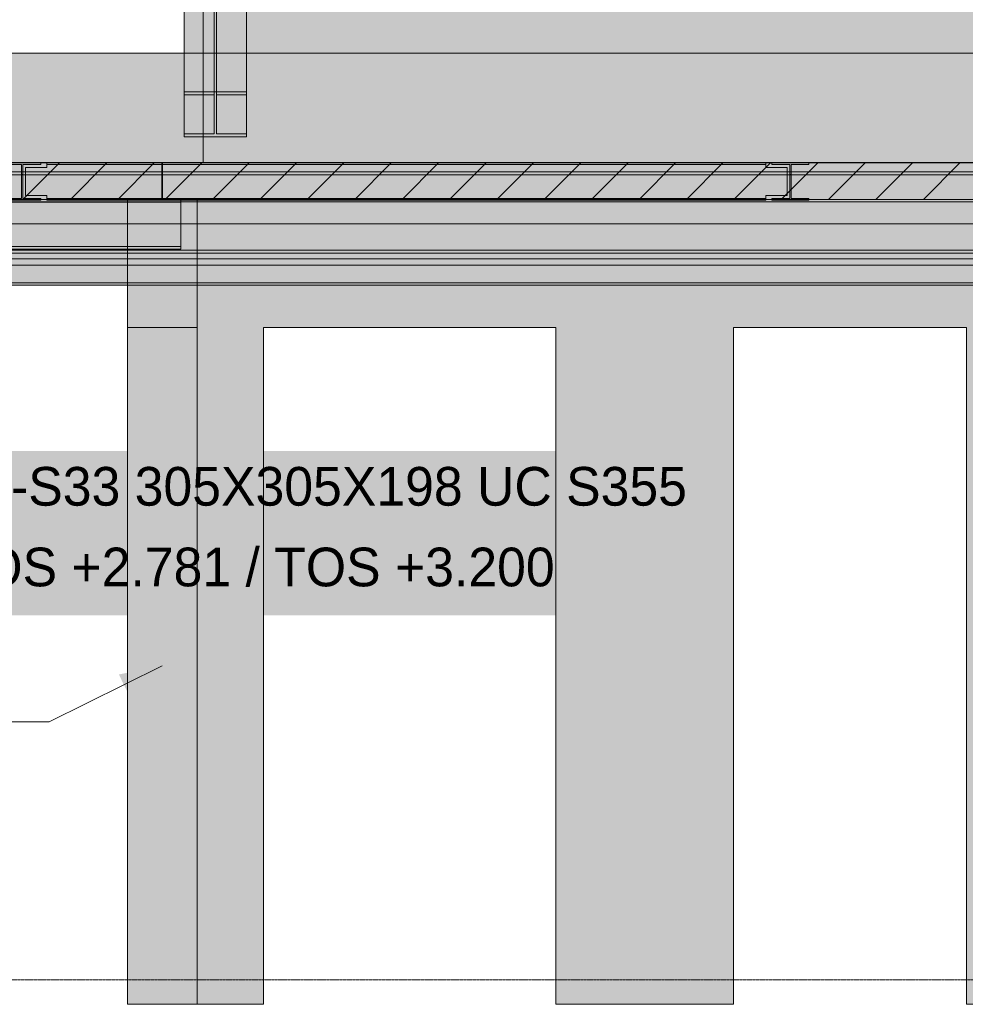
# Model space of a CAD drawing. Header units: millimetres. Extents: x 8750 to 43375, y -8109 to 26244.
# Tile 4 of 11: x 20595 to 24476, y -100 to 3937. Entities that reach past the tile are written whole.
import ezdxf

# ---------------------------------------------------------------- set-up
doc = ezdxf.new("R2010")
doc.units = ezdxf.units.MM
doc.linetypes.add('DASHED', pattern=[1.524, 1.27, -0.254])
for name, color, linetype in [('FILL-EPS', 7, 'Continuous'), ('FILL-INK', 7, 'Continuous'), ('FILL-LIGHT', 7, 'Continuous'), ('FILL-WHITE', 7, 'Continuous'), ('LINE-CORE', 7, 'Continuous'), ('LINE-INK', 7, 'Continuous'), ('LINE-STEEL-DASH', 7, 'DASHED'), ('LINE-STEEL_GREY', 7, 'Continuous'), ('TEXT-INK', 7, 'Continuous')]:
    doc.layers.add(name, color=color, linetype=linetype)

msp = doc.modelspace()

# ---------------------------------------------------------------- hatches: boundary and pattern name
at = {"layer": 'FILL-EPS', "true_color": 0xccffff}
h = msp.add_hatch(color=256, dxfattribs=at)
h.dxf.hatch_style = 1
h.paths.add_polyline_path([(21071.5, 3200), (21323.3, 3200), (21323.3, 3065.3), (21323.3, 2675.5), (21279.6, 2675.5), (21037.5, 2675.5), (21037.5, 3065.3), (21037.5, 3199.8), (21037.5, 3200)])
at = {"layer": 'FILL-INK', "true_color": 0x1a1a1f}
h = msp.add_hatch(color=256, dxfattribs=at)
h.dxf.hatch_style = 1
h.paths.add_polyline_path([(21180.1, 1287.5), (21044.3, 1167.4), (21002.2, 1252.6)])
at = {"layer": 'FILL-LIGHT', "true_color": 0xcccccf}
h = msp.add_hatch(color=256, dxfattribs=at)
h.dxf.hatch_style = 1
h.paths.add_polyline_path([(20071.7, 3350), (21179.3, 3350), (21179.3, 3280.6), (21179.3, 3200), (19891.8, 3200), (18784.2, 3200), (18784.2, 3269.4), (18784.2, 3350)])
h = msp.add_hatch(color=256, dxfattribs=at)
h.dxf.hatch_style = 1
h.paths.add_polyline_path([(21181.7, 3350), (25132.8, 3350), (25333, 3350), (25333, 3342.8), (25333, 3200), (21381.9, 3200), (21181.7, 3200), (21181.7, 3207.2)])
at = {"layer": 'FILL-WHITE', "true_color": 0xffffff}
h = msp.add_hatch(color=256, dxfattribs=at)
h.dxf.hatch_style = 1
h.paths.add_polyline_path([(21269.8, 6479), (21526.2, 6479), (21526.2, 3641.8), (21269.8, 3641.8)])
h = msp.add_hatch(color=256, dxfattribs=at)
h.dxf.hatch_style = 1
h.paths.add_polyline_path([(21392.8, 6461.7), (21392.8, 3629.5), (21269.8, 3629.5), (21269.8, 6461.7)])
h = msp.add_hatch(color=256, dxfattribs=at)
h.dxf.hatch_style = 1
h.paths.add_polyline_path([(21526.2, 6461.7), (21526.2, 3629.5), (21403.2, 3629.5), (21403.2, 6461.7)])
h = msp.add_hatch(color=256, dxfattribs=at)
h.dxf.hatch_style = 1
h.paths.add_polyline_path([(21392.8, 6236), (21392.8, 3469.9), (21269.8, 3469.9), (21269.8, 6236)])
h = msp.add_hatch(color=256, dxfattribs=at)
h.dxf.hatch_style = 1
h.paths.add_polyline_path([(21269.8, 3457.7), (21269.8, 6218.7), (21526.2, 6218.7), (21526.2, 6218.7), (21526.2, 3457.7), (21269.8, 3457.7)])
h = msp.add_hatch(color=256, dxfattribs=at)
h.dxf.hatch_style = 1
h.paths.add_polyline_path([(30552, 6225), (32805.5, 3971.5), (32805.5, 3350), (21348, 3350), (21348, 6225)])
h = msp.add_hatch(color=256, dxfattribs=at)
h.dxf.hatch_style = 1
h.paths.add_polyline_path([(30552, 6225), (32805.5, 3971.5), (32805.5, 3971.5), (32805.5, 3971.5), (32805.5, 3350), (21348, 3350), (21348, 3350), (21348, 6225)])
h = msp.add_hatch(color=256, dxfattribs=at)
h.dxf.hatch_style = 1
h.paths.add_polyline_path([(21526.2, 6236), (21526.2, 3469.9), (21403.2, 3469.9), (21403.2, 6236)])
h = msp.add_hatch(color=256, dxfattribs=at)
h.dxf.hatch_style = 1
h.paths.add_polyline_path([(19126.3, 3800), (25390.4, 3800), (25390.4, 3800), (25390.4, -100), (25390.4, -100), (25390.4, -100), (25390.4, -100), (25233, -100), (25233, 3200.5), (19129.5, 3200.5), (19129.5, -100), (19129.5, -100), (19129.5, -100), (19129.5, -100), (19126.3, -100), (19126.3, 3800), (19126.3, 3800)])
h = msp.add_hatch(color=256, dxfattribs=at)
h.dxf.hatch_style = 1
h.paths.add_polyline_path([(19126.3, 3351.3), (19126.3, 3800), (25390.4, 3800), (25390.4, 3800), (25390.4, 3800), (25390.4, 3800), (25390.4, 3351.3), (19126.3, 3351.3), (19126.3, 3351.3), (19126.3, 3351.3)])
h = msp.add_hatch(color=256, dxfattribs=at)
h.dxf.hatch_style = 1
h.paths.add_polyline_path([(21269.8, 3469.9), (21392.8, 3469.9), (21392.8, 3629.5), (21269.8, 3629.5), (21269.8, 3641.8), (21526.2, 3641.8), (21526.2, 3629.5), (21403.2, 3629.5), (21403.2, 3469.9), (21526.2, 3469.9), (21526.2, 3457.7), (21269.8, 3457.7)])
h = msp.add_hatch(color=256, dxfattribs=at)
h.dxf.hatch_style = 1
h.paths.add_polyline_path([(21526.2, 3641.8), (21527.7, 3641.9), (21527.7, 3641.9), (21527.7, 3641.8), (21526.2, 3641.8)])
h = msp.add_hatch(color=256, dxfattribs=at)
h.dxf.hatch_style = 1
h.paths.add_polyline_path([(19126.3, 3351.3), (25390.4, 3351.3), (25390.4, 3198.7), (25233, 3198.7), (25233, 3200.5), (19129.5, 3200.5), (19129.5, 3198.7), (19126.3, 3198.7)])
h = msp.add_hatch(color=256, dxfattribs=at)
h.dxf.hatch_style = 1
h.paths.add_polyline_path([(18737, 3350), (32278, 3350), (32278, 3313.5), (18737, 3313.5)])
h = msp.add_hatch(color=256, dxfattribs=at)
h.dxf.hatch_style = 1
h.paths.add_polyline_path([(18737, 3350), (32278, 3350), (32278, 3313.5), (18737, 3313.5)])
h = msp.add_hatch(color=256, dxfattribs=at)
h.dxf.hatch_style = 1
h.paths.add_polyline_path([(18737, 3313.5), (32278, 3313.5), (32278, 2992.9), (18737, 2992.9)])
h = msp.add_hatch(color=256, dxfattribs=at)
h.dxf.hatch_style = 1
h.paths.add_polyline_path([(32278, 3313.5), (32278, 2992.9), (18737, 2992.9), (18737, 3313.5)])
h = msp.add_hatch(color=256, dxfattribs=at)
h.dxf.hatch_style = 1
h.paths.add_polyline_path([(19010, 3350), (32278, 3350), (32278, 3350), (32278, 3300.8), (19010, 3300.8), (19010, 3300.8)])
h = msp.add_hatch(color=256, dxfattribs=at)
h.dxf.hatch_style = 1
h.paths.add_polyline_path([(19010, 3350), (32278, 3350), (32278, 3300.8), (19010, 3300.8)])
h = msp.add_hatch(color=256, dxfattribs=at)
h.dxf.hatch_style = 1
h.paths.add_polyline_path([(20529.5, 3350), (20529.9, 3350), (20682.1, 3350), (20682.1, 3343.2), (20608.9, 3343.2), (20608.9, 3302), (20608.9, 3302), (20608.9, 3204.4), (20682.1, 3204.4), (20682.1, 3197.6), (20529.9, 3197.6), (20529.9, 3204.4), (20603.1, 3204.4), (20603.1, 3343.2), (20529.9, 3343.2), (20529.9, 3350), (20528.3, 3350.1), (20528.3, 3350.1), (20528.3, 3350.1)])
h = msp.add_hatch(color=256, dxfattribs=at)
h.dxf.hatch_style = 1
h.paths.add_polyline_path([(20529.9, 3204.4), (20603.1, 3204.4), (20603.1, 3343.2), (20529.9, 3343.2), (20529.9, 3350), (20682.1, 3350), (20682.1, 3343.2), (20608.9, 3343.2), (20608.9, 3204.4), (20682.1, 3204.4), (20682.1, 3197.6), (20529.9, 3197.6)])
h = msp.add_hatch(color=256, dxfattribs=at)
h.dxf.hatch_style = 1
h.paths.add_polyline_path([(20619, 3331), (20707, 3331), (20707, 3343.2), (23657, 3343.2), (23657, 3343.2), (23657, 3331), (23745, 3331), (23745, 3216.6), (23657, 3216.6), (23657, 3204.4), (20707, 3204.4), (20707, 3204.4), (20707, 3216.6), (20619, 3216.6)])
h = msp.add_hatch(color=256, dxfattribs=at)
h.dxf.hatch_style = 1
h.paths.add_polyline_path([(20707, 3331), (20707, 3343.2), (20707, 3343.2), (23657, 3343.2), (23657, 3331), (23745, 3331), (23745, 3216.6), (23657, 3216.6), (23657, 3204.4), (23657, 3204.4), (20707, 3204.4), (20707, 3216.6), (20619, 3216.6), (20619, 3331)])
h = msp.add_hatch(color=256, dxfattribs=at)
h.dxf.hatch_style = 1
h.paths.add_polyline_path([(20619, 3331), (20707, 3331), (20707, 3343.2), (23657, 3343.2), (23657, 3343.2), (23657, 3331), (23745, 3331), (23745, 3216.6), (23657, 3216.6), (23657, 3204.4), (20707, 3204.4), (20707, 3204.4), (20707, 3216.6), (20619, 3216.6)])
h = msp.add_hatch(color=256, dxfattribs=at)
h.dxf.hatch_style = 1
h.paths.add_polyline_path([(20707, 3331), (20707, 3343.2), (20707, 3343.2), (23657, 3343.2), (23657, 3331), (23745, 3331), (23745, 3216.6), (23657, 3216.6), (23657, 3204.4), (23657, 3204.4), (20707, 3204.4), (20707, 3216.6), (20619, 3216.6), (20619, 3331)])
h = msp.add_hatch(color=256, dxfattribs=at)
h.dxf.hatch_style = 1
h.paths.add_polyline_path([(20683.7, 3350.1), (20683.7, 3350.1), (20683.7, 3350.1), (20682.1, 3350)])
h = msp.add_hatch(color=256, dxfattribs=at)
h.dxf.hatch_style = 1
h.paths.add_polyline_path([(20707, 3350), (23657, 3350), (23657, 3343.2), (20707, 3343.2)])
h = msp.add_hatch(color=256, dxfattribs=at)
h.dxf.hatch_style = 1
h.paths.add_polyline_path([(20707, 3350), (23657, 3350), (23657, 3343.2), (20707, 3343.2)])
h = msp.add_hatch(color=256, dxfattribs=at)
h.dxf.hatch_style = 1
h.paths.add_polyline_path([(20707, 3350), (23657, 3350), (23657, 3343.2), (20707, 3343.2)])
h = msp.add_hatch(color=256, dxfattribs=at)
h.dxf.hatch_style = 1
h.paths.add_polyline_path([(20707, 3350), (23657, 3350), (23657, 3343.2), (20707, 3343.2)])
h = msp.add_hatch(color=256, dxfattribs=at)
h.dxf.hatch_style = 1
h.paths.add_polyline_path([(23681.5, 3350), (23681.9, 3350), (23834.1, 3350), (23834.1, 3343.2), (23760.9, 3343.2), (23760.9, 3302), (23760.9, 3302), (23760.9, 3204.4), (23834.1, 3204.4), (23834.1, 3197.6), (23681.9, 3197.6), (23681.9, 3204.4), (23755.1, 3204.4), (23755.1, 3343.2), (23681.9, 3343.2), (23681.9, 3350), (23680.3, 3350.1), (23680.3, 3350.1), (23680.3, 3350.1)])
h = msp.add_hatch(color=256, dxfattribs=at)
h.dxf.hatch_style = 1
h.paths.add_polyline_path([(23681.9, 3204.4), (23755.1, 3204.4), (23755.1, 3343.2), (23681.9, 3343.2), (23681.9, 3350), (23834.1, 3350), (23834.1, 3343.2), (23760.9, 3343.2), (23760.9, 3204.4), (23834.1, 3204.4), (23834.1, 3197.6), (23681.9, 3197.6)])
h = msp.add_hatch(color=256, dxfattribs=at)
h.dxf.hatch_style = 1
h.paths.add_polyline_path([(23835.7, 3350.1), (23835.7, 3350.1), (23835.7, 3350.1), (23834.1, 3350)])
h = msp.add_hatch(color=256, dxfattribs=at)
h.dxf.hatch_style = 1
h.paths.add_polyline_path([(19010, 3300.8), (32278, 3300.8), (32278, 2980.2), (19010, 2980.2)])
h = msp.add_hatch(color=256, dxfattribs=at)
h.dxf.hatch_style = 1
h.paths.add_polyline_path([(32278, 3300.8), (32278, 2980.2), (19010, 2980.2), (19010, 3300.8)])
h = msp.add_hatch(color=256, dxfattribs=at)
h.dxf.hatch_style = 1
h.paths.add_polyline_path([(20603.1, 3204.4), (20603.1, 3302), (20603.1, 3302), (20603.1, 3302), (20603.1, 3302), (20608.9, 3302), (20608.9, 3204.4), (20682.1, 3204.4), (20682.1, 3197.6), (20529.9, 3197.6), (20529.9, 3204.4)])
h = msp.add_hatch(color=256, dxfattribs=at)
h.dxf.hatch_style = 1
h.paths.add_polyline_path([(23755.1, 3204.4), (23755.1, 3302), (23755.1, 3302), (23755.1, 3302), (23755.1, 3302), (23760.9, 3302), (23760.9, 3204.4), (23834.1, 3204.4), (23834.1, 3197.6), (23681.9, 3197.6), (23681.9, 3204.4)])
h = msp.add_hatch(color=256, dxfattribs=at)
h.dxf.hatch_style = 1
h.paths.add_polyline_path([(18962, 3178), (19059, 3178), (19059, 3190.3), (25447, 3190.3), (25447, 3172), (25553, 3172), (25553, 3172), (25553, 2858.3), (25447, 2858.3), (19059, 2858.3), (19059, 2870.6), (18962, 2870.6)])
h = msp.add_hatch(color=256, dxfattribs=at)
h.dxf.hatch_style = 1
h.paths.add_polyline_path([(19059, 3178), (19059, 3190.3), (25447, 3190.3), (25447, 3172), (25553, 3172), (25553, 2858.3), (25553, 2858.3), (25447, 2858.3), (19059, 2858.3), (19059, 2870.6), (18962, 2870.6), (18962, 3178)])
h = msp.add_hatch(color=256, dxfattribs=at)
h.dxf.hatch_style = 1
h.paths.add_polyline_path([(19010, 3190), (19010, 3200), (32278, 3200), (32278, 3200), (32278, 3200), (32278, 3190), (19010, 3190), (19010, 3190)])
h = msp.add_hatch(color=256, dxfattribs=at)
h.dxf.hatch_style = 1
h.paths.add_polyline_path([(19010, 3200), (32278, 3200), (32278, 3100), (19010, 3100)])
h = msp.add_hatch(color=256, dxfattribs=at)
h.dxf.hatch_style = 1
h.paths.add_polyline_path([(19010, 3190), (32278, 3190), (32278, 3190), (32278, 3100), (19010, 3100), (19010, 3100)])
h = msp.add_hatch(color=256, dxfattribs=at)
h.dxf.hatch_style = 1
h.paths.add_polyline_path([(19011, 3200), (32276, 3200), (32276, 3100), (19011, 3100)])
h = msp.add_hatch(color=256, dxfattribs=at)
h.dxf.hatch_style = 1
h.paths.add_polyline_path([(19011, 3190), (19011, 3200), (32276, 3200), (32276, 3200), (32276, 3200), (32276, 3190), (19011, 3190), (19011, 3190)])
h = msp.add_hatch(color=256, dxfattribs=at)
h.dxf.hatch_style = 1
h.paths.add_polyline_path([(19011, 3190), (32276, 3190), (32276, 3100), (19011, 3100)])
h = msp.add_hatch(color=256, dxfattribs=at)
h.dxf.hatch_style = 1
h.paths.add_polyline_path([(19041, 3200), (21256, 3200), (21256, 3200), (21256, 3189), (19041, 3189), (19041, 3189)])
h = msp.add_hatch(color=256, dxfattribs=at)
h.dxf.hatch_style = 1
h.paths.add_polyline_path([(21256, 3200), (21256, 3189), (19041, 3189), (19041, 3200)])
h = msp.add_hatch(color=256, dxfattribs=at)
h.dxf.hatch_style = 1
h.paths.add_polyline_path([(19059, 3200), (25447, 3200), (25447, 3200), (25447, 3190.3), (19059, 3190.3), (19059, 3190.3)])
h = msp.add_hatch(color=256, dxfattribs=at)
h.dxf.hatch_style = 1
h.paths.add_polyline_path([(25447, 3200), (25447, 3190.3), (19059, 3190.3), (19059, 3200)])
h = msp.add_hatch(color=256, dxfattribs=at)
h.dxf.hatch_style = 1
h.paths.add_polyline_path([(20707, 3204.4), (23657, 3204.4), (23657, 3197.6), (20707, 3197.6)])
h = msp.add_hatch(color=256, dxfattribs=at)
h.dxf.hatch_style = 1
h.paths.add_polyline_path([(20707, 3204.4), (23657, 3204.4), (23657, 3197.6), (20707, 3197.6)])
h = msp.add_hatch(color=256, dxfattribs=at)
h.dxf.hatch_style = 1
h.paths.add_polyline_path([(20707, 3204.4), (23657, 3204.4), (23657, 3197.6), (20707, 3197.6)])
h = msp.add_hatch(color=256, dxfattribs=at)
h.dxf.hatch_style = 1
h.paths.add_polyline_path([(20707, 3204.4), (23657, 3204.4), (23657, 3197.6), (20707, 3197.6)])
h = msp.add_hatch(color=256, dxfattribs=at)
h.dxf.hatch_style = 1
h.paths.add_polyline_path([(21037.5, 3200), (21323.3, 3200), (21323.4, 3201.6), (21323.5, 3201.6), (21323.5, -100), (21323.3, -100), (21323.3, -100), (21323.3, -100), (21037.5, -100)])
h = msp.add_hatch(color=256, dxfattribs=at)
h.dxf.hatch_style = 1
h.paths.add_polyline_path([(21323.5, 3200), (21323.5, -100), (21037.5, -100), (21037.5, 3200)])
h = msp.add_hatch(color=256, dxfattribs=at)
h.dxf.hatch_style = 1
h.paths.add_polyline_path([(21323.3, 3200), (21323.3, -100), (21037.5, -100), (21037.5, 3200)])
h = msp.add_hatch(color=256, dxfattribs=at)
h.dxf.hatch_style = 1
h.paths.add_polyline_path([(21321.9, 3200), (21321.9, 3200.1), (21321.9, 3200.1), (21321.9, 3200.2), (21321.9, 3200.2), (21321.9, 3200.2), (21321.9, 3200.2), (21321.9, 3200.3), (21321.9, 3200.3), (21322, 3200.4), (21323.5, 3200), (21321.9, 3200)])
h = msp.add_hatch(color=256, dxfattribs=at)
h.dxf.hatch_style = 1
h.paths.add_polyline_path([(21323.5, 3200), (21323.5, 3200), (21322.9, 3200)])
h = msp.add_hatch(color=256, dxfattribs=at)
h.dxf.hatch_style = 1
h.paths.add_polyline_path([(32789.9, 3200), (32789.9, 3198.7), (32814.9, 3198.7), (32814.9, -100), (27805, -100), (27805, 2675.5), (27803.4, 2675.3), (27803.4, 2675.5), (26849.5, 2675.5), (26849.5, -100), (24480, -100), (24480, 2675.5), (23524.5, 2675.5), (23524.5, -100), (22795.3, -100), (22795.3, 2675), (21595.2, 2675), (21595.2, -100), (21323.5, -100), (21323.5, 3200)])
h = msp.add_hatch(color=256, dxfattribs=at)
h.dxf.hatch_style = 1
h.paths.add_polyline_path([(32789.9, 3200), (32789.9, 3198.7), (32814.9, 3198.7), (32814.9, -100), (27805, -100), (27805, 2675.5), (26849.5, 2675.5), (26849.5, -100), (24480, -100), (24480, 2675.5), (23524.5, 2675.5), (23524.5, -100), (22795.3, -100), (22795.3, 2675), (21595.2, 2675), (21595.2, -100), (21323.5, -100), (21323.5, 3200)])
h = msp.add_hatch(color=256, dxfattribs=at)
h.dxf.hatch_style = 1
h.paths.add_polyline_path([(18838, 3007.8), (18838, 3139), (19041, 3139), (19041, 3189), (21256, 3189), (21256, 3007.8), (19041, 3007.8), (19041, 3007.8), (18838, 3007.8)])
h = msp.add_hatch(color=256, dxfattribs=at)
h.dxf.hatch_style = 1
h.paths.add_polyline_path([(18838, 3139), (18838, 3139), (19041, 3139), (19041, 3189), (21256, 3189), (21256, 3007.8), (19041, 3007.8), (18838, 3007.8)])
h = msp.add_hatch(color=256, dxfattribs=at)
h.dxf.hatch_style = 1
h.paths.add_polyline_path([(18737, 2992.9), (32278, 2992.9), (32278, 2956.4), (18737, 2956.4)])
h = msp.add_hatch(color=256, dxfattribs=at)
h.dxf.hatch_style = 1
h.paths.add_polyline_path([(18737, 2992.9), (32278, 2992.9), (32278, 2956.4), (18737, 2956.4)])
h = msp.add_hatch(color=256, dxfattribs=at)
h.dxf.hatch_style = 1
h.paths.add_polyline_path([(18838, 3007.8), (19041, 3007.8), (21256, 3007.8), (21256, 3007.8), (21256, 2996.8), (19041, 2996.8), (19041, 2996.8), (18838, 2996.8)])
h = msp.add_hatch(color=256, dxfattribs=at)
h.dxf.hatch_style = 1
h.paths.add_polyline_path([(21256, 3007.8), (21256, 2996.8), (19041, 2996.8), (18838, 2996.8), (18838, 3007.8)])
h = msp.add_hatch(color=256, dxfattribs=at)
h.dxf.hatch_style = 1
h.paths.add_polyline_path([(19010, 2980.2), (32278, 2980.2), (32278, 2980.2), (32278, 2931), (19010, 2931), (19010, 2931)])
h = msp.add_hatch(color=256, dxfattribs=at)
h.dxf.hatch_style = 1
h.paths.add_polyline_path([(19010, 2980.2), (32278, 2980.2), (32278, 2931), (19010, 2931)])
h = msp.add_hatch(color=256, dxfattribs=at)
h.dxf.hatch_style = 1
h.paths.add_polyline_path([(19059, 2858.3), (25447, 2858.3), (25447, 2858.3), (25553, 2858.3), (25553, 2848.6), (25447, 2848.6), (19059, 2848.6), (19059, 2848.6)])
h = msp.add_hatch(color=256, dxfattribs=at)
h.dxf.hatch_style = 1
h.paths.add_polyline_path([(25447, 2858.3), (25553, 2858.3), (25553, 2848.6), (25447, 2848.6), (25447, 2848.6), (19059, 2848.6), (19059, 2858.3)])
h = msp.add_hatch(color=256, dxfattribs=at)
h.dxf.hatch_style = 1
h.paths.add_polyline_path([(21037.5, 2675.5), (21323.3, 2675.5), (21323.3, -100), (21037.5, -100)])
h = msp.add_hatch(color=256, dxfattribs=at)
h.dxf.hatch_style = 1
h.paths.add_polyline_path([(20263, 1494.5), (23487.6, 1494.5), (23487.6, 2168.5), (20263, 2168.5)])

# ---------------------------------------------------------------- linework, layer by layer
at = {"layer": 'LINE-CORE', "lineweight": 5}
for points in [[(21269.8, 6479), (21526.2, 6479), (21526.2, 3641.8), (21269.8, 3641.8)], [(21392.8, 6461.7), (21392.8, 3629.5), (21269.8, 3629.5), (21269.8, 6461.7)], [(21526.2, 6461.7), (21526.2, 3629.5), (21403.2, 3629.5), (21403.2, 6461.7)], [(21392.8, 6236), (21392.8, 3469.9), (21269.8, 3469.9), (21269.8, 6236)], [(21269.8, 3457.7), (21269.8, 6218.7), (21526.2, 6218.7), (21526.2, 6218.7), (21526.2, 3457.7), (21269.8, 3457.7)], [(30552, 6225), (32805.5, 3971.5), (32805.5, 3350), (21348, 3350), (21348, 6225)], [(30552, 6225), (32805.5, 3971.5), (32805.5, 3971.5), (32805.5, 3971.5), (32805.5, 3350), (21348, 3350), (21348, 3350), (21348, 6225)], [(21526.2, 6236), (21526.2, 3469.9), (21403.2, 3469.9), (21403.2, 6236)], [(19126.3, 3800), (25390.4, 3800), (25390.4, 3800), (25390.4, -100), (25390.4, -100), (25390.4, -100), (25390.4, -100), (25233, -100), (25233, 3200.5), (19129.5, 3200.5), (19129.5, -100), (19129.5, -100), (19129.5, -100), (19129.5, -100), (19126.3, -100), (19126.3, 3800), (19126.3, 3800)], [(19126.3, 3351.3), (19126.3, 3800), (25390.4, 3800), (25390.4, 3800), (25390.4, 3800), (25390.4, 3800), (25390.4, 3351.3), (19126.3, 3351.3), (19126.3, 3351.3), (19126.3, 3351.3)], [(21269.8, 3469.9), (21392.8, 3469.9), (21392.8, 3629.5), (21269.8, 3629.5), (21269.8, 3641.8), (21526.2, 3641.8), (21526.2, 3629.5), (21403.2, 3629.5), (21403.2, 3469.9), (21526.2, 3469.9), (21526.2, 3457.7), (21269.8, 3457.7)], [(21526.2, 3641.8), (21527.7, 3641.9), (21527.7, 3641.9), (21527.7, 3641.8), (21526.2, 3641.8)], [(19126.3, 3351.3), (25390.4, 3351.3), (25390.4, 3198.7), (25233, 3198.7), (25233, 3200.5), (19129.5, 3200.5), (19129.5, 3198.7), (19126.3, 3198.7)], [(18737, 3350), (32278, 3350), (32278, 3313.5), (18737, 3313.5)], [(18737, 3350), (32278, 3350), (32278, 3313.5), (18737, 3313.5)], [(18737, 3313.5), (32278, 3313.5), (32278, 2992.9), (18737, 2992.9)], [(32278, 3313.5), (32278, 2992.9), (18737, 2992.9), (18737, 3313.5)], [(19010, 3350), (32278, 3350), (32278, 3350), (32278, 3300.8), (19010, 3300.8), (19010, 3300.8)], [(19010, 3350), (32278, 3350), (32278, 3300.8), (19010, 3300.8)], [(20529.5, 3350), (20529.9, 3350), (20682.1, 3350), (20682.1, 3343.2), (20608.9, 3343.2), (20608.9, 3302), (20608.9, 3302), (20608.9, 3204.4), (20682.1, 3204.4), (20682.1, 3197.6), (20529.9, 3197.6), (20529.9, 3204.4), (20603.1, 3204.4), (20603.1, 3343.2), (20529.9, 3343.2), (20529.9, 3350), (20528.3, 3350.1), (20528.3, 3350.1), (20528.3, 3350.1)], [(20529.9, 3204.4), (20603.1, 3204.4), (20603.1, 3343.2), (20529.9, 3343.2), (20529.9, 3350), (20682.1, 3350), (20682.1, 3343.2), (20608.9, 3343.2), (20608.9, 3204.4), (20682.1, 3204.4), (20682.1, 3197.6), (20529.9, 3197.6)], [(20619, 3331), (20707, 3331), (20707, 3343.2), (23657, 3343.2), (23657, 3343.2), (23657, 3331), (23745, 3331), (23745, 3216.6), (23657, 3216.6), (23657, 3204.4), (20707, 3204.4), (20707, 3204.4), (20707, 3216.6), (20619, 3216.6)], [(20707, 3331), (20707, 3343.2), (20707, 3343.2), (23657, 3343.2), (23657, 3331), (23745, 3331), (23745, 3216.6), (23657, 3216.6), (23657, 3204.4), (23657, 3204.4), (20707, 3204.4), (20707, 3216.6), (20619, 3216.6), (20619, 3331)], [(20619, 3331), (20707, 3331), (20707, 3343.2), (23657, 3343.2), (23657, 3343.2), (23657, 3331), (23745, 3331), (23745, 3216.6), (23657, 3216.6), (23657, 3204.4), (20707, 3204.4), (20707, 3204.4), (20707, 3216.6), (20619, 3216.6)], [(20707, 3331), (20707, 3343.2), (20707, 3343.2), (23657, 3343.2), (23657, 3331), (23745, 3331), (23745, 3216.6), (23657, 3216.6), (23657, 3204.4), (23657, 3204.4), (20707, 3204.4), (20707, 3216.6), (20619, 3216.6), (20619, 3331)], [(20683.7, 3350.1), (20683.7, 3350.1), (20683.7, 3350.1), (20682.1, 3350)], [(20707, 3350), (23657, 3350), (23657, 3343.2), (20707, 3343.2)], [(20707, 3350), (23657, 3350), (23657, 3343.2), (20707, 3343.2)], [(20707, 3350), (23657, 3350), (23657, 3343.2), (20707, 3343.2)], [(20707, 3350), (23657, 3350), (23657, 3343.2), (20707, 3343.2)], [(23681.5, 3350), (23681.9, 3350), (23834.1, 3350), (23834.1, 3343.2), (23760.9, 3343.2), (23760.9, 3302), (23760.9, 3302), (23760.9, 3204.4), (23834.1, 3204.4), (23834.1, 3197.6), (23681.9, 3197.6), (23681.9, 3204.4), (23755.1, 3204.4), (23755.1, 3343.2), (23681.9, 3343.2), (23681.9, 3350), (23680.3, 3350.1), (23680.3, 3350.1), (23680.3, 3350.1)], [(23681.9, 3204.4), (23755.1, 3204.4), (23755.1, 3343.2), (23681.9, 3343.2), (23681.9, 3350), (23834.1, 3350), (23834.1, 3343.2), (23760.9, 3343.2), (23760.9, 3204.4), (23834.1, 3204.4), (23834.1, 3197.6), (23681.9, 3197.6)], [(23835.7, 3350.1), (23835.7, 3350.1), (23835.7, 3350.1), (23834.1, 3350)], [(19010, 3300.8), (32278, 3300.8), (32278, 2980.2), (19010, 2980.2)], [(32278, 3300.8), (32278, 2980.2), (19010, 2980.2), (19010, 3300.8)], [(20603.1, 3204.4), (20603.1, 3302), (20603.1, 3302), (20603.1, 3302), (20603.1, 3302), (20608.9, 3302), (20608.9, 3204.4), (20682.1, 3204.4), (20682.1, 3197.6), (20529.9, 3197.6), (20529.9, 3204.4)], [(23755.1, 3204.4), (23755.1, 3302), (23755.1, 3302), (23755.1, 3302), (23755.1, 3302), (23760.9, 3302), (23760.9, 3204.4), (23834.1, 3204.4), (23834.1, 3197.6), (23681.9, 3197.6), (23681.9, 3204.4)], [(18962, 3178), (19059, 3178), (19059, 3190.3), (25447, 3190.3), (25447, 3172), (25553, 3172), (25553, 3172), (25553, 2858.3), (25447, 2858.3), (19059, 2858.3), (19059, 2870.6), (18962, 2870.6)], [(19059, 3178), (19059, 3190.3), (25447, 3190.3), (25447, 3172), (25553, 3172), (25553, 2858.3), (25553, 2858.3), (25447, 2858.3), (19059, 2858.3), (19059, 2870.6), (18962, 2870.6), (18962, 3178)], [(19010, 3190), (19010, 3200), (32278, 3200), (32278, 3200), (32278, 3200), (32278, 3190), (19010, 3190), (19010, 3190)], [(19010, 3200), (32278, 3200), (32278, 3100), (19010, 3100)], [(19010, 3190), (32278, 3190), (32278, 3190), (32278, 3100), (19010, 3100), (19010, 3100)], [(19011, 3200), (32276, 3200), (32276, 3100), (19011, 3100)], [(19011, 3190), (19011, 3200), (32276, 3200), (32276, 3200), (32276, 3200), (32276, 3190), (19011, 3190), (19011, 3190)], [(19011, 3190), (32276, 3190), (32276, 3100), (19011, 3100)], [(19041, 3200), (21256, 3200), (21256, 3200), (21256, 3189), (19041, 3189), (19041, 3189)], [(21256, 3200), (21256, 3189), (19041, 3189), (19041, 3200)], [(19059, 3200), (25447, 3200), (25447, 3200), (25447, 3190.3), (19059, 3190.3), (19059, 3190.3)], [(25447, 3200), (25447, 3190.3), (19059, 3190.3), (19059, 3200)], [(20707, 3204.4), (23657, 3204.4), (23657, 3197.6), (20707, 3197.6)], [(20707, 3204.4), (23657, 3204.4), (23657, 3197.6), (20707, 3197.6)], [(20707, 3204.4), (23657, 3204.4), (23657, 3197.6), (20707, 3197.6)], [(20707, 3204.4), (23657, 3204.4), (23657, 3197.6), (20707, 3197.6)], [(21037.5, 3200), (21323.3, 3200), (21323.4, 3201.6), (21323.5, 3201.6), (21323.5, -100), (21323.3, -100), (21323.3, -100), (21323.3, -100), (21037.5, -100)], [(21323.5, 3200), (21323.5, -100), (21037.5, -100), (21037.5, 3200)], [(21323.3, 3200), (21323.3, -100), (21037.5, -100), (21037.5, 3200)], [(21321.9, 3200), (21321.9, 3200.1), (21321.9, 3200.1), (21321.9, 3200.2), (21321.9, 3200.2), (21321.9, 3200.2), (21321.9, 3200.2), (21321.9, 3200.3), (21321.9, 3200.3), (21322, 3200.4), (21323.5, 3200), (21321.9, 3200)], [(21323.5, 3200), (21323.5, 3200), (21322.9, 3200)], [(32789.9, 3200), (32789.9, 3198.7), (32814.9, 3198.7), (32814.9, -100), (27805, -100), (27805, 2675.5), (27803.4, 2675.3), (27803.4, 2675.5), (26849.5, 2675.5), (26849.5, -100), (24480, -100), (24480, 2675.5), (23524.5, 2675.5), (23524.5, -100), (22795.3, -100), (22795.3, 2675), (21595.2, 2675), (21595.2, -100), (21323.5, -100), (21323.5, 3200)], [(32789.9, 3200), (32789.9, 3198.7), (32814.9, 3198.7), (32814.9, -100), (27805, -100), (27805, 2675.5), (26849.5, 2675.5), (26849.5, -100), (24480, -100), (24480, 2675.5), (23524.5, 2675.5), (23524.5, -100), (22795.3, -100), (22795.3, 2675), (21595.2, 2675), (21595.2, -100), (21323.5, -100), (21323.5, 3200)], [(18838, 3007.8), (18838, 3139), (19041, 3139), (19041, 3189), (21256, 3189), (21256, 3007.8), (19041, 3007.8), (19041, 3007.8), (18838, 3007.8)], [(18838, 3139), (18838, 3139), (19041, 3139), (19041, 3189), (21256, 3189), (21256, 3007.8), (19041, 3007.8), (18838, 3007.8)], [(18737, 2992.9), (32278, 2992.9), (32278, 2956.4), (18737, 2956.4)], [(18737, 2992.9), (32278, 2992.9), (32278, 2956.4), (18737, 2956.4)], [(18838, 3007.8), (19041, 3007.8), (21256, 3007.8), (21256, 3007.8), (21256, 2996.8), (19041, 2996.8), (19041, 2996.8), (18838, 2996.8)], [(21256, 3007.8), (21256, 2996.8), (19041, 2996.8), (18838, 2996.8), (18838, 3007.8)], [(19010, 2980.2), (32278, 2980.2), (32278, 2980.2), (32278, 2931), (19010, 2931), (19010, 2931)], [(19010, 2980.2), (32278, 2980.2), (32278, 2931), (19010, 2931)], [(19059, 2858.3), (25447, 2858.3), (25447, 2858.3), (25553, 2858.3), (25553, 2848.6), (25447, 2848.6), (19059, 2848.6), (19059, 2848.6)], [(25447, 2858.3), (25553, 2858.3), (25553, 2848.6), (25447, 2848.6), (25447, 2848.6), (19059, 2848.6), (19059, 2858.3)], [(21037.5, 2675.5), (21323.3, 2675.5), (21323.3, -100), (21037.5, -100)]]:
    msp.add_lwpolyline(points, close=True, dxfattribs=at)
at = {"layer": 'LINE-INK', "lineweight": 5}
for p, q in [((21180.1, 1287.5), (20716.1, 1058.3)), ((20716.1, 1058.3), (20441.1, 1058.3))]:
    msp.add_line(p, q, dxfattribs=at)
for points in [[(20071.7, 3350), (21179.3, 3350), (21179.3, 3280.6), (21179.3, 3200), (19891.8, 3200), (18784.2, 3200), (18784.2, 3269.4), (18784.2, 3350)], [(21181.7, 3350), (25132.8, 3350), (25333, 3350), (25333, 3342.8), (25333, 3200), (21381.9, 3200), (21181.7, 3200), (21181.7, 3207.2)], [(21071.5, 3200), (21323.3, 3200), (21323.3, 3065.3), (21323.3, 2675.5), (21279.6, 2675.5), (21037.5, 2675.5), (21037.5, 3065.3), (21037.5, 3199.8), (21037.5, 3200)], [(21279.6, 2675.5), (21037.5, 2675.5), (21037.5, 3065.3), (21037.5, 3199.8), (21037.5, 3200), (21071.5, 3200), (21323.3, 3200), (21323.3, 3065.3), (21323.3, 2675.5)]]:
    msp.add_lwpolyline(points, close=True, dxfattribs=at)
at = {"layer": 'LINE-STEEL-DASH', "lineweight": 5}
msp.add_line((16065.5, 0), (33565.5, 0), dxfattribs=at)
at = {"layer": 'LINE-STEEL_GREY', "lineweight": 5}
for p, q in [((20608.8, 3200), (20758.8, 3350)), ((20803.2, 3200), (20953.2, 3350)), ((20997.7, 3200), (21147.7, 3350)), ((21192.2, 3200), (21342.2, 3350)), ((21386.6, 3200), (21536.6, 3350)), ((21581.1, 3200), (21731.1, 3350)), ((21775.5, 3200), (21925.5, 3350)), ((21970, 3200), (22120, 3350)), ((22164.4, 3200), (22314.4, 3350)), ((22358.9, 3200), (22508.9, 3350)), ((22553.3, 3200), (22703.3, 3350)), ((22747.8, 3200), (22897.8, 3350)), ((22942.2, 3200), (23092.2, 3350)), ((23136.7, 3200), (23286.7, 3350)), ((23331.1, 3200), (23481.1, 3350)), ((23525.6, 3200), (23675.6, 3350)), ((23720.1, 3200), (23870.1, 3350)), ((23914.5, 3200), (24064.5, 3350)), ((24109, 3200), (24259, 3350)), ((24303.4, 3200), (24453.4, 3350))]:
    msp.add_line(p, q, dxfattribs=at)

# ---------------------------------------------------------------- texts
at = {"layer": 'TEXT-INK'}
for s, p in [('FF-S33 305X305X198 UC S355', (20300.5, 1944.7)), ('BOS +2.781 / TOS +3.200', (20300.5, 1613.9))]:
    msp.add_text(s, height=158.75, dxfattribs=at).set_placement(p)

doc.saveas('drawing.dxf')
